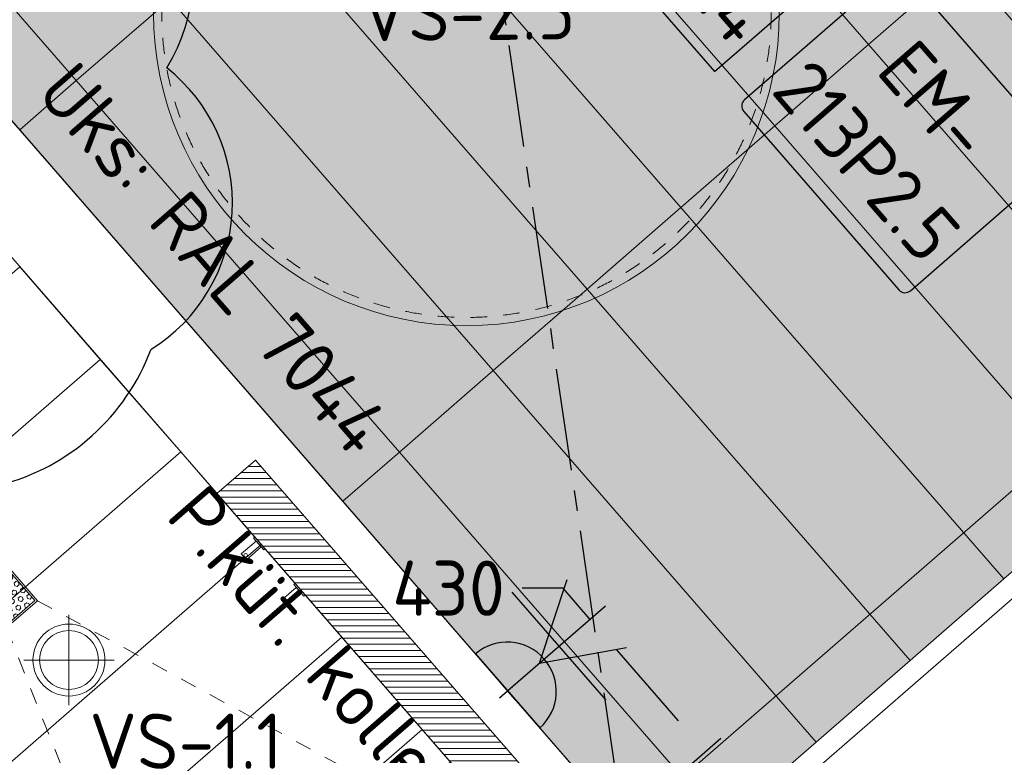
# Model space of a CAD drawing. Header units: millimetres. Extents: x -3074 to 179405, y -22 to 114374.
# Tile 87 of 184: x 149062 to 151469, y 76348 to 78148. Entities that reach past the tile are written whole.
import ezdxf

# ---------------------------------------------------------------- set-up
doc = ezdxf.new("R2010")
doc.units = ezdxf.units.MM
doc.linetypes.add('Center', pattern=[400, 250, -50, 50, -50])
doc.linetypes.add('Hidden_100', pattern=[80, 40, -40])
doc.layers.get('0').update_dxf_attribs({"true_color": 0x000000})
for name, color, linetype, lineweight, true_color in [('_SA-ELEKTER_dim', 7, 'Continuous', 9, 0x9900cc), ('_SA-LAGI', 7, 'Continuous', 9, 0x5b5b5b), ('_SA-LAGI_hatch', 7, 'Continuous', 5, 0x787878), ('_SA-PORAND', 7, 'Continuous', 9, 0x5b5b5b), ('_SA-PORAND_hatch', 254, 'Continuous', 9, 0xbebebe), ('_SA-SANTEHN', 7, 'Continuous', 13, 0x4c5f99), ('_SA-SANTEHN_trapp', 7, 'Continuous', 0, 0x4c6099), ('_SA-SISUSTUS_lahtine', 7, 'Continuous', 18, 0x7f4f3f), ('_SA-UKSED_tekst', 7, 'Continuous', 15, 0x000000), ('_SA-VALGUSTUS', 20, 'Continuous', 13, 0xff3f00)]:
    doc.layers.add(name, color=color, linetype=linetype, lineweight=lineweight, true_color=true_color)
for name, color, linetype, true_color in [('_SA-ELEKTER_pistikupesad', 7, 'Continuous', 0x9900cc), ('_SA-MÄRKUSED', 1, 'Continuous', 0xff0000), ('_SA-SISUSTUS_tekst', 7, 'Continuous', 0x7f4f3f), ('_SA-VALGUSTUS_abi', 7, 'Center', 0xff9f7f)]:
    doc.layers.add(name, color=color, linetype=linetype, true_color=true_color)
doc.styles.add('DIN Pro Light-Light', font='txt')
doc.styles.add('DIN Pro Medium-Medium', font='txt')
doc.dimstyles.new('INP_100_DIM', dxfattribs={"dimtxt": 135, "dimasz": 100, "dimexe": 50, "dimexo": 0.5, "dimgap": 20, "dimtad": 0, "dimtih": 1, "dimtoh": 1, "dimdec": 0, "dimzin": 1, "dimdsep": 46, "dimtxsty": 'DIN Pro Light-Light', "dimcen": 2.5, "dimadec": 1, "dimazin": 1, "dimtfac": 1, "dimtdec": 4, "dimtix": 1, "dimtofl": 0, "dimtmove": 1, "dimatfit": 3, "dimfxl": 1, "dimtolj": 1, "dimtzin": 1, "dimarcsym": 0})

# ---------------------------------------------------------------- blocks, each defined once
blk = doc.blocks.new('nagipealt')
at = {"color": 0, "linetype": 'ByBlock', "lineweight": -2}
for points in [[(-4, -9.5), (-52, -9.5), (-52, 9.5), (-4, 9.5)], [(-4, -19), (0, -19), (0, 19), (-4, 19)]]:
    blk.add_lwpolyline(points, close=True, dxfattribs=at)
blk.add_circle((-46, 0), 4.5, dxfattribs=at)
blk = doc.blocks.new('Põrandaküttekollektor')
at = {"layer": '_SA-SANTEHN', "lineweight": 0}
h = blk.add_hatch(dxfattribs=at)
h.set_pattern_fill('Hatch1', color=256, scale=120, style=0, pattern_type=2)
h.set_pattern_definition([(4e-15, (1e-11, 0), (-1e-15, 15), [])])
h.paths.add_polyline_path([(291.1, -525.4), (385.4, -443.4), (-385.4, 443.4), (-479.8, 361.4)], flags=0)
blk.add_lwpolyline([(291.1, -525.4), (385.4, -443.4), (-385.4, 443.4), (-479.8, 361.4)], close=True, dxfattribs=at)
at = {"layer": '_SA-SANTEHN', "insert": (412.3, -474.7), "char_height": 135, "width": 2909.508, "attachment_point": 1, "rotation": 131, "style": 'DIN Pro Medium-Medium'}
blk.add_mtext('P.küt. kollektor', dxfattribs=at)
blk = doc.blocks.new('_SA pistik(syvistatud) x2')
at = {"linetype": 'ByBlock', "lineweight": -2}
blk.add_hatch(color=0, dxfattribs=at).paths.add_polyline_path([(-80.1, 0), (80.1, 0), (80.1, 1.8), (80, 3.5), (79.9, 5.3), (79.7, 7.1), (79.5, 9), (79.3, 10.8), (79, 12.6), (78.6, 14.5), (78.2, 16.3), (77.8, 18.2), (77.3, 20), (76.8, 21.9), (76.2, 23.7), (75.6, 25.5), (74.9, 27.4), (74.2, 29.2), (73.4, 31), (72.6, 32.8), (71.8, 34.6), (70.8, 36.4), (69.9, 38.2), (68.9, 39.9), (67.8, 41.7), (66.7, 43.4), (65.6, 45), (64.4, 46.7), (63.1, 48.3), (61.8, 49.9), (60.5, 51.5), (59.1, 53), (57.7, 54.5), (56.3, 56), (54.8, 57.4), (53.3, 58.8), (51.7, 60.1), (50.2, 61.4), (48.5, 62.7), (46.9, 63.9), (45.2, 65.1), (43.5, 66.2), (41.8, 67.3), (40.1, 68.3), (38.3, 69.3), (36.5, 70.3), (34.7, 71.2), (32.9, 72), (31.1, 72.8), (29.3, 73.5), (27.4, 74.2), (25.6, 74.9), (23.7, 75.5), (21.9, 76), (20, 76.5), (18.2, 77), (16.3, 77.4), (14.5, 77.8), (12.6, 78.1), (10.8, 78.4), (9, 78.6), (7.2, 78.8), (5.3, 78.9), (3.5, 79), (1.8, 79.1), (0, 79.1), (-1.8, 79.1), (-3.5, 79), (-5.3, 78.9), (-7.2, 78.8), (-9, 78.6), (-10.8, 78.4), (-12.6, 78.1), (-14.5, 77.8), (-16.3, 77.4), (-18.2, 77), (-20, 76.5), (-21.9, 76), (-23.7, 75.5), (-25.6, 74.9), (-27.4, 74.2), (-29.3, 73.5), (-31.1, 72.8), (-32.9, 72), (-34.7, 71.2), (-36.5, 70.3), (-38.3, 69.3), (-40.1, 68.3), (-41.8, 67.3), (-43.5, 66.2), (-45.2, 65.1), (-46.9, 63.9), (-48.5, 62.7), (-50.2, 61.4), (-51.7, 60.1), (-53.3, 58.8), (-54.8, 57.4), (-56.3, 56), (-57.7, 54.5), (-59.1, 53), (-60.5, 51.5), (-61.8, 49.9), (-63.1, 48.3), (-64.4, 46.7), (-65.6, 45), (-66.7, 43.4), (-67.8, 41.7), (-68.9, 39.9), (-69.9, 38.2), (-70.8, 36.4), (-71.8, 34.6), (-72.6, 32.8), (-73.4, 31), (-74.2, 29.2), (-74.9, 27.4), (-75.6, 25.5), (-76.2, 23.7), (-76.8, 21.9), (-77.3, 20), (-77.8, 18.2), (-78.2, 16.3), (-78.6, 14.5), (-79, 12.6), (-79.3, 10.8), (-79.5, 9), (-79.7, 7.1), (-79.9, 5.3), (-80, 3.5), (-80.1, 1.8)], flags=0)
at = {"color": 0, "linetype": 'ByBlock', "lineweight": -2}
for p, q in [((0.1, 68.7), (-73.6, 192.2)), ((0.1, 68.7), (73.8, 192.2)), ((116.7, 111.4), (-116.5, 111.4)), ((0.1, 17.9), (0.1, -17.9)), ((17.9, 0), (-17.8, 0))]:
    blk.add_line(p, q, dxfattribs=at)
blk.add_lwpolyline([(-80.1, 0), (80.1, 0, 0.986995)], format="xyb", close=True, dxfattribs=at)
blk = doc.blocks.new('*D534')
at = {"layer": '_SA-ELEKTER_dim', "color": 0, "lineweight": -2}
for p, q in [((150390.5, 76757), (150290.5, 76757)), ((150456.1, 76681.5), (150390.5, 76757)), ((150254.9, 76506.7), (150493.8, 76714.3)), ((150672.6, 76432.5), (150521.7, 76606)), ((150537.1, 76182.1), (150775.9, 76389.8))]:
    blk.add_line(p, q, dxfattribs=at)
at = {"layer": '_SA-ELEKTER_dim', "color": 0}
for points in [[(150534.3, 76617), (150509.1, 76595.1), (150456.1, 76681.5)], [(150660, 76421.5), (150685.2, 76443.4), (150738.2, 76357)]]:
    blk.add_solid(points, dxfattribs=at)
at = {"layer": 'Defpoints', "color": 0}
for p in [(150456.1, 76681.5), (150254.6, 76506.3), (150536.7, 76181.8)]:
    blk.add_point(p, dxfattribs=at)
at = {"layer": '_SA-ELEKTER_dim', "color": 0, "insert": (150110.4, 76757), "char_height": 135, "attachment_point": 5, "style": 'DIN Pro Light-Light'}
blk.add_mtext('\\A1;430', dxfattribs=at)
blk = doc.blocks.new('VS-1.1 01')
at = {"color": 0, "linetype": 'ByBlock', "lineweight": -2}
for p, q in [((0, -220.5), (0, 220.5)), ((-220.5, 0), (220.5, 0))]:
    blk.add_line(p, q, dxfattribs=at)
for radius in [176, 144]:
    blk.add_circle((0, 0), radius, dxfattribs=at)
at = {"color": 0, "linetype": 'ByBlock', "lineweight": -2, "insert": (100, -262), "char_height": 270, "width": 2611.475, "attachment_point": 1, "style": 'DIN Pro Medium-Medium'}
blk.add_mtext('VS-1.1', dxfattribs=at)
blk = doc.blocks.new('VS-2.5')
at = {"color": 0, "lineweight": -2}
blk.add_circle((0, -765), 765, dxfattribs=at)
at = {"color": 0, "linetype": 'Hidden_100', "lineweight": -2}
blk.add_circle((0, -765), 745, dxfattribs=at)
at = {"color": 0, "lineweight": -2, "insert": (-258.9, -697.1), "char_height": 135, "width": 1352.951, "attachment_point": 1, "style": 'DIN Pro Medium-Medium'}
blk.add_mtext('VS-2.5', dxfattribs=at)

msp = doc.modelspace()

# ---------------------------------------------------------------- hatches: boundary and pattern name
at = {"layer": '_SA-LAGI_hatch'}
h = msp.add_hatch(dxfattribs=at)
h.set_pattern_fill('Plus', color=256, scale=200, angle=41, style=0, pattern_type=2)
h.set_pattern_definition([(41, (-18.87, -16.4), (-131.2118, 150.94192), [50, -150]), (131, (16.4, -18.87), (-150.94192, -131.2118), [50, -150])])
h.paths.add_polyline_path([(162278.7, 92961.1), (165539.3, 89210.2), (162958.2, 86966.4), (159697.6, 90717.3), (149531.7, 81880.2), (152792.3, 78129.3), (150543.2, 76174.3), (147282.6, 79925.2), (140165.8, 73738.6), (138919.3, 75172.6), (167837.4, 100178.2), (168319.5, 100597.3), (168613.9, 100853.4), (168818.5, 101031), (169475.1, 101601.8), (170656, 100243.3)], flags=0)
at = {"layer": '_SA-PORAND_hatch', "true_color": 0xebebeb}
for points in [[(151366.7, 78286.6), (150576.8, 79195.3), (150347.3, 78995.9), (151137.2, 78087.2)], [(152156.6, 77378), (151366.7, 78286.6), (151137.2, 78087.2), (151927.1, 77178.5)], [(150219.5, 77289.4), (149429.6, 78198.1), (149200.2, 77998.6), (149990.1, 77090)], [(150780, 76181.3), (149990.1, 77090), (149851.8, 76969.7), (150641.6, 76061.1)]]:
    msp.add_hatch(color=7, dxfattribs=at).paths.add_polyline_path(points, flags=0)
at = {"layer": '_SA-PORAND_hatch', "true_color": 0xfafafa}
for points in [[(149429.6, 78198.1), (148639.7, 79106.8), (148410.3, 78907.3), (149200.2, 77998.6)], [(149200.2, 77998.6), (148410.3, 78907.3), (148272, 78787.1), (149061.9, 77878.4)], [(150907.8, 77887.7), (150117.9, 78796.4), (149888.5, 78597), (150678.4, 77688.3)], [(150448.9, 77488.9), (149659, 78397.5), (149429.6, 78198.1), (150219.5, 77289.4)], [(151697.7, 76979.1), (150907.8, 77887.7), (150678.4, 77688.3), (151468.3, 76779.6)], [(151468.3, 76779.6), (150678.4, 77688.3), (150448.9, 77488.9), (151238.8, 76580.2)], [(151238.8, 76580.2), (150448.9, 77488.9), (150219.5, 77289.4), (151009.4, 76380.7)]]:
    msp.add_hatch(color=7, dxfattribs=at).paths.add_polyline_path(points, flags=0)
at = {"layer": '_SA-PORAND_hatch', "true_color": 0xdcdcdc}
for points in [[(151137.2, 78087.2), (150347.3, 78995.9), (150117.9, 78796.4), (150907.8, 77887.7)], [(150678.4, 77688.3), (149888.5, 78597), (149659, 78397.5), (150448.9, 77488.9)], [(151927.1, 77178.5), (151137.2, 78087.2), (150907.8, 77887.7), (151697.7, 76979.1)], [(149990.1, 77090), (149200.2, 77998.6), (149061.9, 77878.4), (149851.8, 76969.7)], [(151009.4, 76380.7), (150219.5, 77289.4), (149990.1, 77090), (150780, 76181.3)]]:
    msp.add_hatch(color=254, dxfattribs=at).paths.add_polyline_path(points, flags=0)
at = {"layer": '_SA-SANTEHN_trapp'}
h = msp.add_hatch(dxfattribs=at)
h.set_pattern_fill('HEX', color=256, scale=2, angle=225, style=0, pattern_type=2)
h.set_pattern_definition([(225, (6350.403, 97111.159), (7.7771299, -7.7771299), [6.35, -12.7]), (345, (6350.403, 97111.159), (2.8466271, 10.6237571), [6.35, -12.7]), (285, (6345.913, 97106.669), (10.6237571, 2.8466271), [6.35, -12.7])])
h.paths.add_polyline_path([(149099, 76726.8), (149039.3, 76795.4), (148970.7, 76735.8), (149030.4, 76667.2)], flags=0)

# ---------------------------------------------------------------- linework, layer by layer
at = {"layer": '_SA-LAGI'}
msp.add_lwpolyline([(147725.1, 77434.6), (148540.2, 78143.1), (150370.6, 76037.5), (149555.5, 75328.9)], close=True, dxfattribs=at)
at = {"layer": '_SA-LAGI_hatch'}
msp.add_lwpolyline([(162278.7, 92961.1), (165539.3, 89210.2), (162958.2, 86966.4), (159697.6, 90717.3), (149531.7, 81880.2), (152792.3, 78129.3), (150543.2, 76174.3), (147282.6, 79925.2), (140165.8, 73738.6), (138919.3, 75172.6), (167771.7, 100253.6), (167561.6, 100494.4), (168543.2, 101347.7), (165453.1, 104902.4), (166109.5, 105473.5), (170656, 100243.3)], close=True, dxfattribs=at)
at = {"layer": '_SA-MÄRKUSED'}
msp.add_lwpolyline([(148105.3, 78043.3, 0.520567), (147910.9, 77505.9, 0.520567), (148530.3, 77121.3, 0.520567), (149382.9, 77341.4, 0.520567), (149421.3, 78029.7, 0.520567), (149118.1, 78720.9, 0.520567), (148278.8, 78459.1, 0.520567)], format="xyb", close=True, dxfattribs=at)
at = {"layer": '_SA-PORAND'}
msp.add_lwpolyline([(153509, 85337.7), (149531.7, 81880.2), (152923.5, 77978.4), (150674.5, 76023.3), (147282.6, 79925.2), (132880, 67405.2)], dxfattribs=at)
for points in [[(151366.7, 78286.6), (150576.8, 79195.3), (150347.3, 78995.9), (151137.2, 78087.2)], [(149429.6, 78198.1), (148639.7, 79106.8), (148410.3, 78907.3), (149200.2, 77998.6)], [(151137.2, 78087.2), (150347.3, 78995.9), (150117.9, 78796.4), (150907.8, 77887.7)], [(149200.2, 77998.6), (148410.3, 78907.3), (148272, 78787.1), (149061.9, 77878.4)], [(150907.8, 77887.7), (150117.9, 78796.4), (149888.5, 78597), (150678.4, 77688.3)], [(150678.4, 77688.3), (149888.5, 78597), (149659, 78397.5), (150448.9, 77488.9)], [(150448.9, 77488.9), (149659, 78397.5), (149429.6, 78198.1), (150219.5, 77289.4)], [(152156.6, 77378), (151366.7, 78286.6), (151137.2, 78087.2), (151927.1, 77178.5)], [(150219.5, 77289.4), (149429.6, 78198.1), (149200.2, 77998.6), (149990.1, 77090)], [(148540.2, 78143.1), (147725.1, 77434.6), (149555.5, 75328.9), (150370.6, 76037.5)], [(151927.1, 77178.5), (151137.2, 78087.2), (150907.8, 77887.7), (151697.7, 76979.1)], [(149990.1, 77090), (149200.2, 77998.6), (149061.9, 77878.4), (149851.8, 76969.7)], [(151697.7, 76979.1), (150907.8, 77887.7), (150678.4, 77688.3), (151468.3, 76779.6)], [(151468.3, 76779.6), (150678.4, 77688.3), (150448.9, 77488.9), (151238.8, 76580.2)], [(151238.8, 76580.2), (150448.9, 77488.9), (150219.5, 77289.4), (151009.4, 76380.7)], [(151009.4, 76380.7), (150219.5, 77289.4), (149990.1, 77090), (150780, 76181.3)], [(150780, 76181.3), (149990.1, 77090), (149851.8, 76969.7), (150641.6, 76061.1)]]:
    msp.add_lwpolyline(points, close=True, dxfattribs=at)
at = {"layer": '_SA-PORAND_hatch'}
for points in [[(149061.8, 77543.1), (148246.7, 76834.6), (148443.5, 76608.1), (149258.6, 77316.7)], [(149258.6, 77316.7), (148443.5, 76608.1), (148640.3, 76381.7), (149455.4, 77090.3)], [(149455.4, 77090.3), (148640.3, 76381.7), (148837.1, 76155.3), (149652.3, 76863.9)], [(149652.3, 76863.9), (148837.1, 76155.3), (149034, 75928.9), (149849.1, 76637.5)], [(149849.1, 76637.5), (149034, 75928.9), (149230.8, 75702.5), (150045.9, 76411.1)], [(150045.9, 76411.1), (149230.8, 75702.5), (149427.6, 75476.1), (150242.7, 76184.6)]]:
    msp.add_lwpolyline(points, close=True, dxfattribs=at)
at = {"layer": '_SA-SANTEHN_trapp', "linetype": 'Hidden_100'}
for p, q in [((149105.4, 76726.4), (150370.6, 76037.5)), ((149029.9, 76660.8), (149555.5, 75328.9))]:
    msp.add_line(p, q, dxfattribs=at)
at = {"layer": '_SA-SANTEHN_trapp'}
for points in [[(149105.4, 76726.4), (149039.8, 76801.9), (148964.3, 76736.3), (149029.9, 76660.8)], [(149099, 76726.8), (149039.3, 76795.4), (148970.7, 76735.8), (149030.4, 76667.2)]]:
    msp.add_lwpolyline(points, close=True, dxfattribs=at)
at = {"layer": '_SA-SISUSTUS_lahtine', "color": 0, "lineweight": -2}
msp.add_lwpolyline([(150367.1, 78473.4), (150760.7, 78020.6), (151138, 78348.6), (150744.4, 78801.5)], close=True, dxfattribs=at)
msp.add_lwpolyline([(151239.8, 77484.7), (151602, 77799.6, 0.414214), (151604, 77827.8), (151224.3, 78264.6, 0.414214), (151196.1, 78266.6), (150833.8, 77951.7, 0.414214), (150831.9, 77923.5), (151211.6, 77486.7, 0.414214)], format="xyb", close=True, dxfattribs=at)
at = {"layer": '_SA-VALGUSTUS_abi'}
msp.add_line((149735.2, 81646.4), (150536.7, 76181.8), dxfattribs=at)

# ---------------------------------------------------------------- block references
at = {"layer": '_SA-ELEKTER_pistikupesad', "xscale": 1.5, "yscale": 1.5, "zscale": 1.5, "rotation": 311.0000018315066}
msp.add_blockref('_SA pistik(syvistatud) x2', (150254.8, 76506), dxfattribs=at)
at = {"layer": '_SA-SANTEHN', "rotation": 180.0000000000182}
msp.add_blockref('Põrandaküttekollektor', (149929.4, 76545, 5925), dxfattribs=at)
at = {"layer": '_SA-SANTEHN', "xscale": -0.9999999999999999, "rotation": 221.0000683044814}
for p in [(149649, 76867.7), (149747.4, 76754.5)]:
    msp.add_blockref('nagipealt', p, dxfattribs=at)
at = {"layer": '_SA-VALGUSTUS', "rotation": 0.620562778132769}
msp.add_blockref('VS-2.5', (150145.7, 78929.3), dxfattribs=at)
at = {"layer": '_SA-VALGUSTUS', "xscale": 0.4999999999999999, "yscale": 0.4999999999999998, "zscale": 0.5, "rotation": 359.9999999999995}
for p in [(148480.3, 77388.8), (149182.3, 76581.3)]:
    msp.add_blockref('VS-1.1 01', p, dxfattribs=at)

# ---------------------------------------------------------------- texts
at = {"layer": '_SA-SISUSTUS_tekst', "char_height": 135, "attachment_point": 5, "rotation": 311, "style": 'DIN Pro Medium-Medium'}
for s, insert, width in [('{\\fDIN Pro;EM-}\\P{\\fDIN Pro;213P2.4}\\P', (150752.5, 78411), 1601.77), ('{\\fDIN Pro;EM-}\\P{\\fDIN Pro;213P2.5}\\P', (151217.9, 77875.7), 1594.393)]:
    msp.add_mtext(s, dxfattribs=dict(at, insert=insert, width=width))
at = {"layer": '_SA-UKSED_tekst', "insert": (149200.3, 78054.4), "char_height": 135, "width": 2707.377, "attachment_point": 1, "rotation": 311, "style": 'DIN Pro Medium-Medium'}
msp.add_mtext('Uks: RAL 7044', dxfattribs=at)

# ---------------------------------------------------------------- dimensions: what is measured, and where the dimension line sits
at = {"layer": '_SA-ELEKTER_dim'}
dim = msp.add_linear_dim(base=(150456.1, 76681.5), p1=(150536.7, 76181.8), p2=(150254.6, 76506.3), angle=131, dimstyle='INP_100_DIM', override={"dimtxt": 135, "dimasz": 100, "dimexe": 50, "dimexo": 0.5, "dimgap": 20, "dimdec": 0, "dimzin": 1, "dimtxsty": 'DIN Pro Light-Light', "dimsah": 0, "dimcen": 2.5, "dimadec": 1, "dimazin": 1, "dimtix": 0, "dimtmove": 0, "dimtzin": 1}, dxfattribs=at)
dim.commit()
dim.dimension.update_dxf_attribs({"geometry": '*D534', "text_midpoint": (150110.4, 76757)})

doc.saveas('drawing.dxf')
